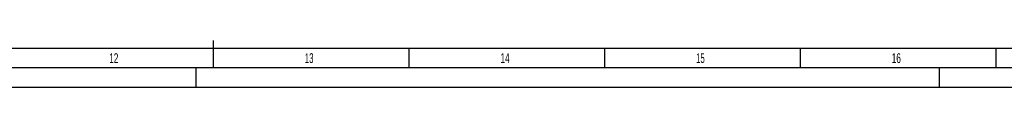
# Model space of a CAD drawing. Header units: millimetres. Extents: x 0 to 1189, y 0 to 841.
# Tile 68 of 106: x 545 to 797, y 0 to 12. Entities that reach past the tile are written whole.
import ezdxf

# ---------------------------------------------------------------- set-up
doc = ezdxf.new("R2010")
doc.units = ezdxf.units.MM
doc.header["$LTSCALE"] = 65.395
doc.layers.get('0').update_dxf_attribs({"linetype": 'CONTINUOUS'})
doc.styles.add('TEXTSTYLE_2', font='txt')

msp = doc.modelspace()

# ---------------------------------------------------------------- linework, layer by layer
at = {"color": 6, "linetype": 'Continuous'}
for p, q in [((594.5, 5), (594.5, 12)), ((1184, 5), (5, 5))]:
    msp.add_line(p, q, dxfattribs=at)
at = {"color": 5, "linetype": 'Continuous'}
for p, q in [((1179, 10), (10, 10)), ((644.5, 5), (644.5, 10)), ((694.5, 5), (694.5, 10)), ((744.5, 5), (744.5, 10)), ((794.5, 5), (794.5, 10)), ((590, 0), (590, 5)), ((780, 0), (780, 5)), ((1189, 0), (0, 0))]:
    msp.add_line(p, q, dxfattribs=at)

# ---------------------------------------------------------------- texts
at = {"color": 5, "linetype": 'Continuous', "style": 'TEXTSTYLE_2'}
for s, width, p in [('12', 0.630952, (567.806, 6.248)), ('13', 0.595238, (617.806, 6.248)), ('14', 0.630952, (667.806, 6.248)), ('15', 0.595238, (717.806, 6.248)), ('16', 0.630952, (767.806, 6.248))]:
    msp.add_text(s, height=2.50001, dxfattribs=dict(at, width=width)).set_placement(p)

doc.saveas('drawing.dxf')
